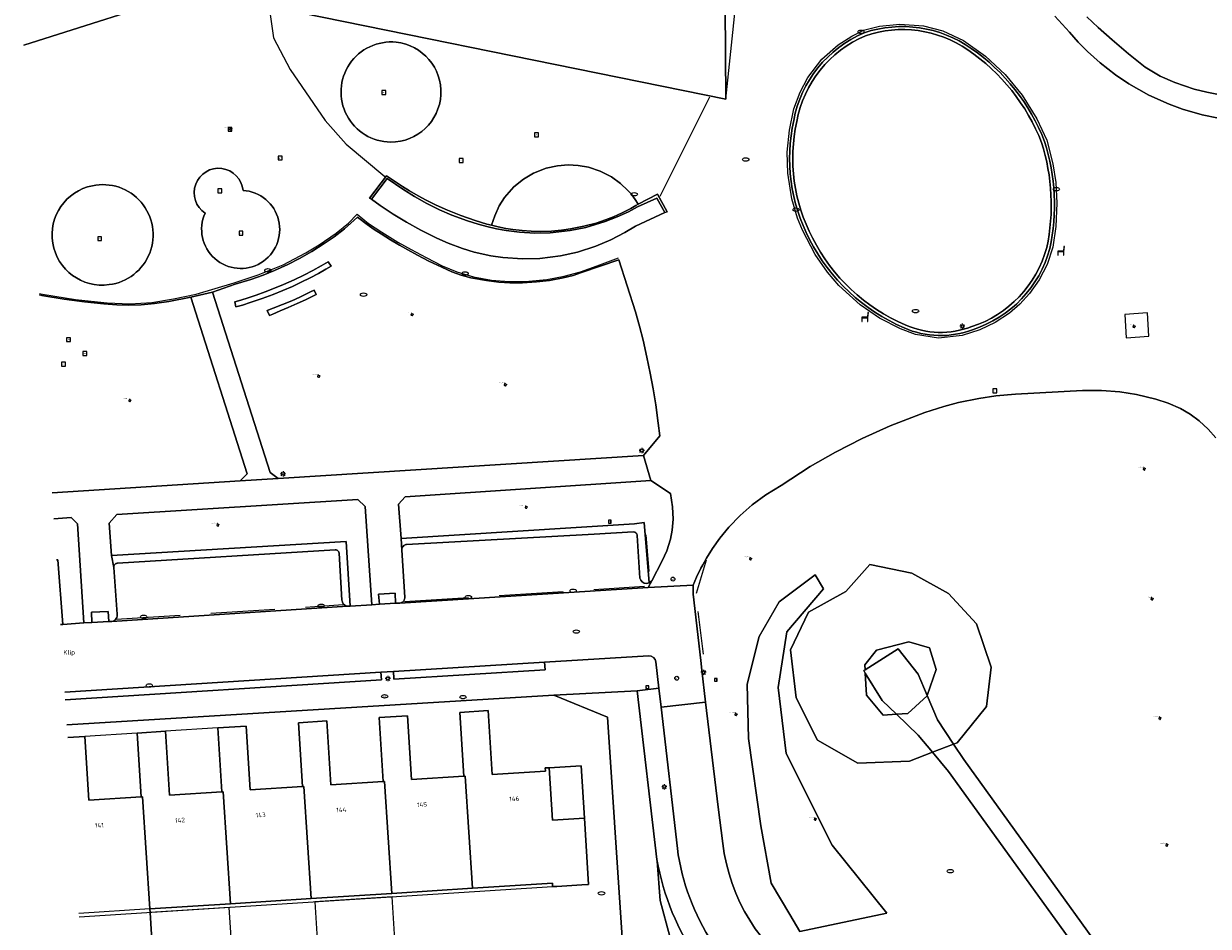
# Model space of a CAD drawing. Header units: metres. Extents: x 162098 to 162858, y 502351 to 503184.
# Tile 17 of 94: x 162117 to 162210, y 502755 to 502826. Entities that reach past the tile are written whole.
import ezdxf
from ezdxf.enums import TextEntityAlignment as Align

# ---------------------------------------------------------------- set-up
doc = ezdxf.new("R2010")
doc.units = ezdxf.units.M
doc.linetypes.add('IE-TERREINAFSCHEIDING-SO', pattern=[10, 8, -2])
doc.linetypes.add('RI-HWA-SO', pattern=[7.4, 5, -2.4])
for name, color, linetype, lineweight, true_color in [('B-PV-GR-BEPLANTING_CULTUUR_HEESTERS-GV', 7, 'Continuous', 13, 0x99cc00), ('B-PV-GR-BEPLANTING_CULTUUR_ROOS-GV', 7, 'Continuous', 18, 0x99cc00), ('B-PV-GR-BOOM-S', 7, 'Continuous', 13, 0x4c9900), ('B-PV-GR-STRUIK-GV', 7, 'Continuous', 13, 0x99cc00), ('B-PV-IE-TERREINAFSCHEIDING-G', 6, 'IE-TERREINAFSCHEIDING-SO', 18, 0xff00ff), ('B-PV-RI-HWA_GOOT_MOLGOOT-G', 150, 'RI-HWA-SO', 18, 0x007fff)]:
    doc.layers.add(name, color=color, linetype=linetype, lineweight=lineweight, true_color=true_color)
for name, color, linetype, lineweight in [('B-PV-IE-MEUBILAIR-S', 252, 'Continuous', 13), ('B-PV-IE-MEUBILAIR_WEGMEUBILAIR-GV', 252, 'Continuous', 13), ('B-PV-IE-MEUBILAIR_WEGMEUBILAIR-S', 252, 'Continuous', 13), ('B-PV-IE-TERREINAFSCHEIDING_KUNSTMATIG_HEKWERK-G', 252, 'IE-TERREINAFSCHEIDING-KUNSTMATIG-OPEN', 13), ('B-PV-IE-TERREINAFSCHEIDING_KUNSTMATIG_MUUR-GV', 252, 'Continuous', 13), ('B-PV-OG-BEBOUWING-GV', 7, 'Continuous', 18), ('B-PV-OG-BEBOUWING-T18', 7, 'Continuous', 18), ('B-PV-OG-BEBOUWING_LUIFEL-GV', 7, 'Continuous', 18), ('B-PV-OG-TERREIN_BEGROEID-GV', 7, 'Continuous', 13), ('B-PV-OG-TERREIN_ERF-GV', 252, 'Continuous', 13), ('B-PV-OG-TOPOGRAFIE-T18', 7, 'Continuous', 18), ('B-PV-VH-GESLOTENVERHARDING_ASFALT-GV', 252, 'Continuous', 13), ('B-PV-VH-GESLOTENVERHARDING_KUNSTSTOF-GV', 252, 'Continuous', 13), ('B-PV-VH-OPENVERHARDING_BETONELEMENT-GV', 252, 'Continuous', 13), ('B-PV-VH-OPENVERHARDING_BETONSTRAATSTEEN-GV', 252, 'Continuous', 13), ('B-PV-VH-OPENVERHARDING_TEGEL-GV', 252, 'Continuous', 13)]:
    doc.layers.add(name, color=color, linetype=linetype, lineweight=lineweight)
doc.styles.add('NLCS-ISO', font='NLCS-ISO.ttf')
doc.styles.add('NLCS-ISO-M200-T18', font='NLCS-ISO.ttf', dxfattribs={"height": 1.8})
doc.linetypes.add('IE-TERREINAFSCHEIDING-KUNSTMATIG-OPEN', pattern='A,7,-1.5,[67,NLCS.SHX,S=0.75,R=0,X=0,Y=0],-1.5', length=10)

# ---------------------------------------------------------------- blocks, each defined once
blk = doc.blocks.new('SIE-MEUBILAIR_BORD_VERKEER-SO')
blk.add_lwpolyline([(-0.5625, -0.5625), (0.5625, -0.5625), (0.5625, 0.5625), (-0.5625, 0.5625)], close=True)
at = {"style": 'NLCS-ISO'}
blk.add_text('vb', height=0.75, dxfattribs=at).set_placement((0, 0), align=Align.MIDDLE_CENTER)
blk = doc.blocks.new('SIE-MEUBILAIR_PAAL_LICHTMAST-SO')
for points in [[(-0.62, 0), (-1, 0)], [(-0.71, 0.71), (-0.44, 0.44)], [(0, 1), (0, 0.62)], [(0.44, 0.44), (0.71, 0.71)], [(1, 0), (0.62, 0)], [(-0.71, -0.71), (-0.44, -0.44)], [(0, -0.62), (0, -1)], [(0.44, -0.44), (0.71, -0.71)]]:
    blk.add_lwpolyline(points)
blk.add_circle((0, 0), 0.5)
blk = doc.blocks.new('SIE-MEUBILAIR_PAAL_AFSLUITPAAL-SO')
blk.add_circle((0, 0), 0.75)
at = {"style": 'NLCS-ISO'}
blk.add_text('af', height=0.75, dxfattribs=at).set_placement((0, 0.05), align=Align.MIDDLE_CENTER)
blk = doc.blocks.new('SIE-MEUBILAIR_PUT_KOLK-SO')
blk.add_ellipse((0, 0), major_axis=(1.25, 0), ratio=0.54)
blk = doc.blocks.new('SIE-MEUBILAIR_PUT_RIOOLPUT-SO')
blk.add_ellipse((0, 0), major_axis=(1.25, 0), ratio=0.54)
blk = doc.blocks.new('SIE-MEUBILAIR_PUT_BRANDKRAAN-SO')
blk.add_ellipse((0, 0), major_axis=(1.25, 0), ratio=0.54)
blk = doc.blocks.new('SIE-MEUBILAIR_PUT_WATERLEIDINGPUT-SO')
blk.add_ellipse((0, 0), major_axis=(1.25, 0), ratio=0.54)
at = {"style": 'NLCS-ISO'}
blk.add_text('wl', height=0.75, dxfattribs=at).set_placement((-0.14, 0), align=Align.MIDDLE_CENTER)
blk = doc.blocks.new('SIE-WEG_SPEELTOESTEL-SO')
at = {"flags": 128}
blk.add_lwpolyline([(-0.75, -0.75), (0.75, -0.75), (0.75, 0.75), (-0.75, 0.75)], close=True, dxfattribs=at)
at = {"style": 'NLCS-ISO'}
blk.add_text('SPT', height=0.45, dxfattribs=at).set_placement((0, 0), align=Align.MIDDLE_CENTER)
blk = doc.blocks.new('SIE-WEG_ZITBANK-SO')
at = {"color": 0, "linetype": 'ByBlock', "lineweight": 18}
blk.add_lwpolyline([(-0.91, -1.63), (-0.91, -0.2), (1.09, -0.2), (1.09, -1.63), (1.29, -1.63), (1.29, -0.21), (1.54, 1.78), (1.33, 1.78), (1.11, 0), (-1.11, 0), (-1.11, -1.63)], close=True, dxfattribs=at)
blk = doc.blocks.new('SGR-BOOM_GBKN-SO')
for centre, start, end in [((-0.25, -0.1), 67.1244, 157.1244), ((-0.1, 0.25), 157.1244, 247.1244), ((-0.1, 0.25), 337.1244, 157.1244), ((0.25, 0.1), 247.1244, 337.1244), ((-0.25, -0.1), 157.1244, 337.1244), ((0.1, -0.25), 157.1244, 337.1244), ((0.1, -0.25), 337.1244, 67.1244)]:
    blk.add_arc(centre, 0.188, start, end)
at = {"extrusion": (0, 0, -1)}
blk.add_arc((-0.25, 0.1), 0.188, 22.8756, 202.8756, dxfattribs=at)
at = {"style": 'NLCS-ISO'}
blk.add_attdef('SOORT', text='', height=0.35, dxfattribs=at).set_placement((0, 0.75), align=Align.MIDDLE_RIGHT)

msp = doc.modelspace()

# ---------------------------------------------------------------- linework, layer by layer
at = {"layer": 'B-PV-GR-BEPLANTING_CULTUUR_HEESTERS-GV'}
for points in [[(162166.316, 502782.336), (162167.118, 502783.882), (162167.488, 502784.672), (162167.781, 502785.59), (162167.918, 502786.296), (162167.986, 502787.141), (162167.942, 502788.1), (162167.782, 502789.133), (162166.237, 502790.145), (162147.101, 502788.891), (162146.577, 502788.316), (162146.78, 502785.642), (162164.961, 502786.791), (162165.737, 502786.881), (162166.125, 502782.191)], [(162142.814, 502780.352), (162144.498, 502780.463), (162143.974, 502788.119), (162143.418, 502788.677), (162124.632, 502787.518), (162124.03, 502786.82), (162124.216, 502784.3), (162142.513, 502785.394)], [(162184.649, 502756.436), (162180.388, 502761.72), (162176.794, 502768.874), (162176.167, 502774.023), (162176.847, 502778.349), (162179.701, 502781.704), (162179.063, 502782.793), (162176.259, 502780.7), (162174.684, 502777.984), (162173.761, 502774.286), (162173.853, 502770.048), (162174.81, 502763.238), (162175.619, 502758.755), (162177.074, 502756.333), (162177.847, 502754.991)]]:
    msp.add_lwpolyline(points, close=True, dxfattribs=at)
for points in [[(162119.922, 502783.964), (162120.037, 502783.972), (162120.427, 502778.929), (162122.069, 502779.068), (162121.554, 502786.77), (162121.072, 502787.268), (162119.718, 502787.178)], [(162158.046, 502735.12), (162164.47, 502735.44), (162177.344, 502736.31), (162179.594, 502736.714), (162180.592, 502737.741), (162181.13, 502739.101), (162180.439, 502741.296), (162173.726, 502747.006), (162171.157, 502749.624), (162169.041, 502751.814), (162167.731, 502754.605), (162166.972, 502757.403), (162166.731, 502760.468), (162166.719, 502760.617), (162165.189, 502773.771), (162158.693, 502773.425), (162162.864, 502771.712), (162165.076, 502738.511), (162134.624, 502736.329), (162122.994, 502735.634)]]:
    msp.add_lwpolyline(points, dxfattribs=at)
at = {"layer": 'B-PV-GR-BEPLANTING_CULTUUR_ROOS-GV'}
for points in [[(162197.727, 502826.368), (162198.868, 502825.106), (162199.557, 502824.332), (162200.277, 502823.603), (162201.257, 502822.722), (162202.468, 502821.783), (162203.512, 502821.084), (162205.064, 502820.211), (162206.636, 502819.501), (162207.683, 502819.116), (162209.213, 502818.67), (162210.481, 502818.398)], [(162211.748, 502819.996), (162209.589, 502820.432), (162208.585, 502820.673), (162207.088, 502821.18), (162205.954, 502821.692), (162204.764, 502822.38), (162203.468, 502823.417), (162202.191, 502824.505), (162201.121, 502825.469), (162200.222, 502826.319)]]:
    msp.add_lwpolyline(points, dxfattribs=at)
at = {"layer": 'B-PV-GR-STRUIK-GV'}
for points in [[(162190.944, 502823.731, 0.237097), (162182.964, 502824.835)], [(162182.964, 502824.835, 0.251804), (162177.619, 502818.135)], [(162196.699, 502816.503, 0.151504), (162190.944, 502823.731)], [(162177.619, 502818.135, 0.177561), (162178.846, 502809.074)], [(162197.101, 502808.311, 0.130125), (162196.699, 502816.503)], [(162178.846, 502809.074, 0.177455), (162186.079, 502802.292)], [(162191.253, 502802.155, 0.254747), (162197.101, 502808.311)], [(162186.079, 502802.292, 0.200042), (162191.253, 502802.155)]]:
    msp.add_lwpolyline(points, format="xyb", dxfattribs=at)
msp.add_lwpolyline([(162166.704, 502812.175), (162165.217, 502811.5), (162164.502, 502811.116), (162163.62, 502810.706), (162162.675, 502810.337), (162161.193, 502809.894), (162159.967, 502809.644), (162158.405, 502809.469), (162157.199, 502809.442), (162156.003, 502809.508), (162154.961, 502809.64), (162154.222, 502809.777), (162153.477, 502809.952), (162152.799, 502810.137), (162151.95, 502810.402), (162150.744, 502810.847), (162149.769, 502811.269), (162148.782, 502811.758), (162147.83, 502812.291), (162146.924, 502812.861), (162145.702, 502813.702), (162144.471, 502812.083), (162145.156, 502811.588), (162146.168, 502810.913), (162147.192, 502810.291), (162148.315, 502809.675), (162149.567, 502809.063), (162150.462, 502808.665), (162151.566, 502808.246), (162152.491, 502807.966), (162153.769, 502807.679), (162154.723, 502807.538), (162156.258, 502807.435), (162157.583, 502807.469), (162159.215, 502807.668), (162160.538, 502807.961), (162161.969, 502808.419), (162163.139, 502808.913), (162164.233, 502809.482), (162165.042, 502809.977), (162167.335, 502811.052)], close=True, dxfattribs=at)
at = {"layer": 'B-PV-IE-MEUBILAIR_WEGMEUBILAIR-GV'}
msp.add_lwpolyline([(162203.191, 502803.094), (162203.288, 502801.275), (162205.07, 502801.399), (162204.967, 502803.225)], close=True, dxfattribs=at)
at = {"layer": 'B-PV-IE-TERREINAFSCHEIDING-G'}
for points in [[(162166.108, 502783.054), (162165.881, 502785.929)], [(162169.809, 502781.374), (162170.59, 502783.979)], [(162170.341, 502776.627), (162169.942, 502779.932)]]:
    msp.add_lwpolyline(points, dxfattribs=at)
at = {"layer": 'B-PV-IE-TERREINAFSCHEIDING_KUNSTMATIG_HEKWERK-G'}
for points in [[(162136.505, 502827.038), (162136.828, 502824.673), (162138.126, 502822.197), (162140.874, 502818.224), (162142.499, 502816.371), (162145.526, 502813.853)], [(162166.973, 502812.321), (162170.838, 502820.071)]]:
    msp.add_lwpolyline(points, dxfattribs=at)
at = {"layer": 'B-PV-IE-TERREINAFSCHEIDING_KUNSTMATIG_MUUR-GV'}
for points in [[(162182.879, 502825.071, 0.250782), (162177.381, 502818.215)], [(162191.22, 502823.844, 0.23726), (162182.879, 502825.071)], [(162182.964, 502824.835, -0.237097), (162190.944, 502823.731)], [(162177.619, 502818.135, -0.251804), (162182.964, 502824.835)], [(162190.944, 502823.731, -0.151504), (162196.699, 502816.503)], [(162196.933, 502816.591, 0.14901), (162191.22, 502823.844)], [(162177.381, 502818.215, 0.177563), (162178.625, 502808.957)], [(162178.846, 502809.074, -0.177561), (162177.619, 502818.135)], [(162196.699, 502816.503, -0.130125), (162197.101, 502808.311)], [(162197.34, 502808.238, 0.130611), (162196.933, 502816.591)], [(162178.625, 502808.957, 0.177459), (162185.981, 502802.062)], [(162186.079, 502802.292, -0.177455), (162178.846, 502809.074)], [(162197.101, 502808.311, -0.254747), (162191.253, 502802.155)], [(162191.32, 502801.914, 0.254538), (162197.34, 502808.238)], [(162185.981, 502802.062, 0.198537), (162191.32, 502801.914)], [(162191.253, 502802.155, -0.200042), (162186.079, 502802.292)]]:
    msp.add_lwpolyline(points, format="xyb", dxfattribs=at)
for points in [[(162153.837, 502810.053), (162153.475, 502810.149), (162152.549, 502810.424), (162151.427, 502810.812), (162150.387, 502811.229), (162149.517, 502811.62), (162148.726, 502812.014), (162148.124, 502812.338), (162147.447, 502812.73), (162146.895, 502813.071), (162145.638, 502813.92), (162144.311, 502812.174), (162144.471, 502812.083)], [(162144.471, 502812.083), (162145.702, 502813.702)], [(162145.702, 502813.702), (162146.924, 502812.861), (162147.83, 502812.291), (162148.782, 502811.758), (162149.769, 502811.269), (162150.744, 502810.847), (162151.95, 502810.402), (162152.799, 502810.137), (162153.477, 502809.952), (162154.222, 502809.777), (162154.961, 502809.64), (162156.003, 502809.508), (162157.199, 502809.442), (162158.405, 502809.469), (162159.967, 502809.644), (162161.193, 502809.894), (162162.675, 502810.337), (162163.62, 502810.706), (162164.502, 502811.116), (162165.217, 502811.5), (162166.704, 502812.175), (162167.335, 502811.052)], [(162167.335, 502811.052), (162167.509, 502811.108), (162166.77, 502812.476), (162165.25, 502811.69)], [(162165.25, 502811.69), (162165.074, 502811.586), (162164.694, 502811.372), (162164.016, 502811.027), (162163.333, 502810.721), (162162.702, 502810.475), (162161.978, 502810.231), (162161.037, 502809.975), (162159.991, 502809.766), (162159.28, 502809.667), (162158.51, 502809.6), (162157.65, 502809.571), (162156.923, 502809.586), (162156.213, 502809.636), (162155.489, 502809.721), (162154.937, 502809.81), (162154.354, 502809.928), (162153.837, 502810.053)], [(162139.722, 502804.858), (162138.895, 502804.462), (162138.263, 502804.177)], [(162139.998, 502804.996), (162139.722, 502804.858)], [(162140.168, 502804.654), (162139.998, 502804.996)], [(162138.263, 502804.177), (162137.537, 502803.868), (162136.817, 502803.581), (162136.347, 502803.403), (162136.524, 502803.022), (162136.786, 502803.13), (162137.363, 502803.374), (162137.991, 502803.647), (162138.68, 502803.955)], [(162138.68, 502803.955), (162139.326, 502804.254)], [(162139.326, 502804.254), (162139.809, 502804.482)], [(162139.809, 502804.482), (162140.168, 502804.654)]]:
    msp.add_lwpolyline(points, dxfattribs=at)
msp.add_lwpolyline([(162140.564, 502806.889), (162139.894, 502806.524), (162139.214, 502806.174), (162138.458, 502805.81), (162137.614, 502805.433), (162136.915, 502805.143), (162136.188, 502804.862), (162135.481, 502804.609), (162134.852, 502804.4), (162134.291, 502804.226), (162133.827, 502804.091), (162133.916, 502803.696), (162134.416, 502803.838), (162135.024, 502804.024), (162135.955, 502804.336), (162136.822, 502804.658), (162137.57, 502804.96), (162138.313, 502805.285), (162139.007, 502805.61), (162139.699, 502805.956), (162140.358, 502806.307), (162140.917, 502806.621), (162141.346, 502806.874), (162141.111, 502807.204)], close=True, dxfattribs=at)
at = {"layer": 'B-PV-OG-BEBOUWING-GV'}
for points in [[(162117.371, 502824.108), (162130.644, 502828.337), (162172.08, 502819.877), (162171.871, 502852.104), (162171.354, 502852.155), (162171.018, 502857.129), (162173.454, 502857.297), (162177.737, 502873.681), (162166.225, 502871.557), (162166.576, 502874.836), (162158.946, 502875.609), (162159.304, 502870.245), (162152.112, 502868.909), (162148.357, 502868.211), (162138.225, 502866.328)], [(162126.638, 502765.494), (162126.528, 502765.487), (162122.456, 502765.225), (162122.137, 502770.206), (162120.802, 502770.12)], [(162121.937, 502752.267), (162127.465, 502752.622), (162127.217, 502756.481), (162127.2, 502756.751), (162126.638, 502765.494)]]:
    msp.add_lwpolyline(points, dxfattribs=at)
for points in [[(162147.286, 502771.816), (162145.071, 502771.674), (162145.39, 502766.695), (162145.499, 502766.701), (162146.061, 502757.962), (162152.348, 502758.366), (162151.786, 502767.104), (162151.677, 502767.098), (162147.605, 502766.837)], [(162158.575, 502758.765), (162158.592, 502758.496), (162158.911, 502758.516), (162160.866, 502758.639), (162161.396, 502758.672), (162161.343, 502759.526), (162161.073, 502763.822), (162158.59, 502763.666), (162158.334, 502767.768), (162158.015, 502767.748), (162158.03, 502767.504), (162153.892, 502767.239), (162153.573, 502772.219), (162151.358, 502772.077), (162151.677, 502767.098), (162151.786, 502767.104), (162152.348, 502758.366)], [(162128.424, 502770.608), (162126.209, 502770.466), (162126.528, 502765.487), (162126.638, 502765.494), (162127.2, 502756.751), (162133.487, 502757.155), (162132.925, 502765.896), (162132.815, 502765.89), (162128.743, 502765.628)], [(162139.212, 502766.299), (162139.102, 502766.293), (162135.03, 502766.031), (162134.711, 502771.01), (162132.496, 502770.868), (162132.815, 502765.89), (162132.925, 502765.896), (162133.487, 502757.155), (162139.774, 502757.558)], [(162145.499, 502766.701), (162145.39, 502766.695), (162141.317, 502766.434), (162140.998, 502771.413), (162138.783, 502771.271), (162139.102, 502766.293), (162139.212, 502766.299), (162139.774, 502757.558), (162146.061, 502757.962)], [(162161.073, 502763.822), (162160.815, 502767.924), (162158.334, 502767.768), (162158.59, 502763.666)]]:
    msp.add_lwpolyline(points, close=True, dxfattribs=at)
at = {"layer": 'B-PV-OG-BEBOUWING_LUIFEL-GV'}
for points in [[(162173.454, 502857.297), (162171.018, 502857.129), (162171.354, 502852.155), (162171.871, 502852.104), (162172.08, 502819.877), (162177.737, 502873.681)], [(162128.424, 502770.608), (162128.743, 502765.628), (162132.815, 502765.89), (162132.496, 502770.868)], [(162122.137, 502770.206), (162122.456, 502765.225), (162126.528, 502765.487), (162126.209, 502770.466)], [(162140.057, 502757.305), (162140.271, 502753.974), (162146.292, 502754.36), (162146.078, 502757.692)], [(162127.418, 502753.359), (162133.58, 502753.755), (162133.379, 502756.877), (162127.217, 502756.481)]]:
    msp.add_lwpolyline(points, close=True, dxfattribs=at)
for points in [[(162121.691, 502756.126), (162158.592, 502758.496), (162158.575, 502758.765), (162152.348, 502758.366)], [(162152.348, 502758.366), (162146.061, 502757.962), (162139.774, 502757.558), (162133.487, 502757.155), (162127.2, 502756.751), (162121.674, 502756.396)]]:
    msp.add_lwpolyline(points, dxfattribs=at)
at = {"layer": 'B-PV-OG-TERREIN_BEGROEID-GV'}
for points in [[(162160.847, 502806.362), (162160.192, 502806.151), (162159.419, 502805.96), (162158.359, 502805.76), (162157.326, 502805.634), (162156.239, 502805.571), (162155.257, 502805.576), (162154.398, 502805.628), (162153.436, 502805.74), (162152.211, 502805.966), (162151.459, 502806.153), (162150.741, 502806.435), (162149.961, 502806.785), (162148.957, 502807.267), (162148.066, 502807.724), (162147.309, 502808.137), (162146.65, 502808.514), (162145.968, 502808.923), (162145.236, 502809.384), (162144.696, 502809.738), (162144.136, 502810.125), (162143.382, 502810.687), (162142.87, 502810.208), (162142.373, 502809.782), (162141.565, 502809.166), (162140.788, 502808.623), (162139.817, 502808.007), (162138.875, 502807.47), (162137.95, 502806.997), (162136.926, 502806.532), (162136.041, 502806.175), (162135.078, 502805.834), (162133.861, 502805.469), (162132.079, 502804.848), (162136.568, 502790.779), (162137.198, 502790.31), (162165.681, 502792.098), (162166.945, 502793.636), (162166.83, 502794.614), (162166.629, 502796.057), (162166.425, 502797.31), (162166.201, 502798.519), (162165.941, 502799.772), (162165.637, 502801.086), (162165.359, 502802.182), (162165.049, 502803.306), (162163.74, 502807.35)], [(162188.586, 502771.496), (162189.844, 502769.607), (162190.11, 502769.709), (162192.401, 502772.538), (162192.78, 502775.612), (162191.627, 502778.988), (162189.456, 502781.345), (162186.593, 502782.935), (162183.313, 502783.616), (162181.45, 502781.511), (162178.546, 502779.88), (162177.129, 502776.954), (162177.581, 502773.215), (162179.223, 502769.92), (162182.39, 502768.128), (162186.403, 502768.287), (162188.189, 502768.972), (162187.076, 502770.312), (162185.393, 502771.93), (162184.364, 502771.866), (162183.054, 502773.425), (162182.959, 502775.138), (162182.837, 502775.336), (162182.944, 502775.404), (162182.922, 502775.795), (162183.839, 502776.92), (162186.36, 502777.578), (162187.956, 502777.112), (162188.49, 502775.421), (162187.791, 502773.387)], [(162177.074, 502756.333), (162175.619, 502758.755), (162174.81, 502763.238), (162173.853, 502770.048), (162173.761, 502774.286), (162174.684, 502777.984), (162176.259, 502780.7), (162179.063, 502782.793), (162179.701, 502781.704), (162176.847, 502778.349), (162176.167, 502774.023), (162176.794, 502768.874), (162180.388, 502761.72), (162184.649, 502756.436), (162177.847, 502754.991)], [(162188.49, 502775.421), (162187.956, 502777.112), (162186.36, 502777.578), (162183.839, 502776.92), (162182.922, 502775.795), (162182.944, 502775.404), (162185.53, 502777.043), (162187.089, 502775.058), (162187.791, 502773.387)], [(162183.054, 502773.425), (162184.364, 502771.866), (162185.393, 502771.93), (162184.263, 502773.016), (162182.959, 502775.138)]]:
    msp.add_lwpolyline(points, close=True, dxfattribs=at)
for points in [[(162137.614, 502805.433), (162138.458, 502805.81), (162139.214, 502806.174), (162139.894, 502806.524), (162140.564, 502806.889)], [(162141.346, 502806.874), (162140.917, 502806.621), (162140.358, 502806.307), (162139.699, 502805.956), (162139.007, 502805.61)], [(162140.564, 502806.889), (162141.111, 502807.204)], [(162141.111, 502807.204), (162141.346, 502806.874)], [(162137.57, 502804.96), (162136.822, 502804.658), (162135.955, 502804.336), (162135.024, 502804.024), (162134.416, 502803.838), (162133.916, 502803.696), (162133.827, 502804.091)], [(162134.291, 502804.226), (162134.852, 502804.4), (162135.481, 502804.609), (162136.188, 502804.862), (162136.915, 502805.143)], [(162136.915, 502805.143), (162137.614, 502805.433)], [(162139.007, 502805.61), (162138.313, 502805.285), (162137.57, 502804.96)], [(162138.895, 502804.462), (162139.722, 502804.858), (162139.998, 502804.996)], [(162139.998, 502804.996), (162140.168, 502804.654)], [(162119.59, 502789.189), (162134.247, 502790.122), (162134.797, 502790.667), (162130.402, 502804.441), (162128.677, 502804.122), (162127.562, 502803.951), (162126.533, 502803.858), (162125.506, 502803.827), (162124.635, 502803.849), (162123.629, 502803.93), (162122.113, 502804.08), (162120.522, 502804.291), (162118.791, 502804.585), (162118.609, 502804.622)], [(162133.827, 502804.091), (162134.291, 502804.226)], [(162136.524, 502803.022), (162136.347, 502803.403), (162136.817, 502803.581), (162137.537, 502803.868)], [(162138.68, 502803.955), (162137.991, 502803.647), (162137.363, 502803.374)], [(162137.537, 502803.868), (162138.263, 502804.177), (162138.895, 502804.462)], [(162139.326, 502804.254), (162138.68, 502803.955)], [(162139.809, 502804.482), (162139.326, 502804.254)], [(162140.168, 502804.654), (162139.809, 502804.482)], [(162136.786, 502803.13), (162136.524, 502803.022)], [(162137.363, 502803.374), (162136.786, 502803.13)], [(162210.272, 502793.493), (162209.679, 502794.171), (162208.983, 502794.809), (162208.267, 502795.335), (162207.53, 502795.767), (162206.558, 502796.197), (162205.6, 502796.487), (162204.101, 502796.853), (162202.802, 502797.061), (162201.365, 502797.175), (162199.88, 502797.169), (162194.663, 502796.884), (162193.134, 502796.75), (162191.804, 502796.558), (162190.226, 502796.235), (162189.071, 502795.931), (162187.604, 502795.46), (162184.903, 502794.419), (162182.724, 502793.437), (162180.631, 502792.366), (162178.666, 502791.238), (162176.394, 502789.77), (162175.213, 502789.046), (162174.143, 502788.253), (162173.211, 502787.431), (162172.321, 502786.506), (162171.616, 502785.649), (162171.046, 502784.849), (162170.585, 502784.112), (162170.298, 502783.588), (162170.151, 502783.319), (162169.813, 502782.612), (162169.553, 502781.996), (162169.534, 502781.301), (162170.137, 502776.113), (162170.224, 502775.365), (162170.508, 502772.87), (162171.506, 502764.693), (162171.851, 502761.865)], [(162200.795, 502751.737), (162189.443, 502767.462), (162188.189, 502768.972), (162186.403, 502768.287), (162182.39, 502768.128), (162179.223, 502769.92), (162177.581, 502773.215), (162177.129, 502776.954), (162178.546, 502779.88), (162181.45, 502781.511), (162183.313, 502783.616), (162186.593, 502782.935), (162189.456, 502781.345), (162191.627, 502778.988), (162192.78, 502775.612), (162192.401, 502772.538), (162190.11, 502769.709), (162189.844, 502769.607), (162190.644, 502768.408), (162202.007, 502752.593)], [(162166.719, 502760.617), (162166.731, 502760.468), (162166.972, 502757.403), (162167.731, 502754.605), (162169.041, 502751.814), (162171.157, 502749.624), (162173.726, 502747.006), (162180.439, 502741.296), (162181.13, 502739.101), (162180.592, 502737.741), (162179.594, 502736.714), (162177.344, 502736.31), (162164.47, 502735.44), (162158.046, 502735.12), (162155.123, 502729.586), (162153.781, 502728.956), (162146.625, 502729.463), (162144.664, 502729.582), (162140.656, 502728.701), (162137.107, 502729.09), (162132.982, 502730.737), (162127.69, 502732.317), (162124.219, 502732.429), (162123.176, 502732.765)]]:
    msp.add_lwpolyline(points, dxfattribs=at)
for points in [[(162171.851, 502761.865, 0.218952), (162178.369, 502751.306)], [(162176.204, 502746.951, -0.219901), (162166.719, 502760.617)]]:
    msp.add_lwpolyline(points, format="xyb", dxfattribs=at)
at = {"layer": 'B-PV-OG-TERREIN_ERF-GV'}
for points in [[(162158.693, 502773.425), (162120.739, 502771.106)], [(162122.994, 502735.634), (162134.624, 502736.329), (162165.076, 502738.511), (162162.864, 502771.712), (162158.693, 502773.425)], [(162120.802, 502770.12), (162122.137, 502770.206), (162122.456, 502765.225), (162126.528, 502765.487), (162126.209, 502770.466), (162128.424, 502770.608), (162128.743, 502765.628), (162132.815, 502765.89), (162132.496, 502770.868), (162134.711, 502771.01), (162135.03, 502766.031), (162139.102, 502766.293), (162138.783, 502771.271), (162140.998, 502771.413), (162141.317, 502766.434), (162145.39, 502766.695), (162145.071, 502771.674), (162147.286, 502771.816), (162147.605, 502766.837), (162151.677, 502767.098), (162151.358, 502772.077), (162153.573, 502772.219), (162153.892, 502767.239), (162158.03, 502767.504), (162158.015, 502767.748), (162158.334, 502767.768), (162160.815, 502767.924), (162161.073, 502763.822), (162161.343, 502759.526), (162161.396, 502758.672), (162160.866, 502758.639), (162158.911, 502758.516), (162158.592, 502758.496), (162158.575, 502758.765), (162152.348, 502758.366), (162146.061, 502757.962)], [(162146.061, 502757.962), (162139.774, 502757.558), (162133.487, 502757.155), (162127.2, 502756.751), (162127.217, 502756.481), (162127.465, 502752.622), (162121.937, 502752.267)]]:
    msp.add_lwpolyline(points, dxfattribs=at)
at = {"layer": 'B-PV-RI-HWA_GOOT_MOLGOOT-G'}
msp.add_lwpolyline([(162182.818, 502825.256), (162184.059, 502825.577), (162185.661, 502825.74), (162187.491, 502825.597), (162188.999, 502825.202), (162190.625, 502824.455), (162192.336, 502823.245), (162193.86, 502821.821), (162195.189, 502820.207), (162196.342, 502818.349), (162197.099, 502816.703), (162197.586, 502814.837), (162197.805, 502813.393), (162197.897, 502811.77), (162197.811, 502809.958), (162197.565, 502808.349), (162197.123, 502806.997), (162196.514, 502805.797), (162195.771, 502804.736), (162195.005, 502803.899), (162194.197, 502803.203), (162193.078, 502802.466), (162191.879, 502801.903), (162190.507, 502801.457), (162188.668, 502801.261), (162186.881, 502801.529), (162185.692, 502801.974), (162184.072, 502802.815), (162182.555, 502803.858), (162180.91, 502805.359), (162180.008, 502806.409), (162179.062, 502807.77), (162178.058, 502809.673), (162177.682, 502810.608), (162177.231, 502812.122), (162176.914, 502814.109), (162176.871, 502815.75), (162177.041, 502817.482), (162177.397, 502819.134), (162177.88, 502820.443), (162178.483, 502821.564), (162179.583, 502822.993), (162180.835, 502824.116), (162181.899, 502824.807)], close=True, dxfattribs=at)
for points in [[(162118.602, 502804.726), (162118.829, 502804.678), (162121.416, 502804.264), (162123.865, 502804.003), (162125.649, 502803.931), (162127.369, 502804.041), (162129.058, 502804.309), (162130.803, 502804.683), (162133.777, 502805.579), (162135.643, 502806.179), (162137.589, 502806.983), (162139.356, 502807.897), (162140.395, 502808.525), (162141.724, 502809.438), (162142.688, 502810.209), (162143.365, 502810.923), (162144.253, 502810.197), (162145.284, 502809.509), (162146.541, 502808.736), (162147.564, 502808.157), (162148.748, 502807.541), (162149.986, 502806.89), (162151.121, 502806.428), (162152.428, 502806.037), (162153.841, 502805.771), (162155.205, 502805.66), (162156.446, 502805.672), (162158.153, 502805.828), (162159.503, 502806.077), (162160.763, 502806.415), (162162.077, 502806.884), (162162.901, 502807.211), (162163.717, 502807.511)], [(162147.036, 502780.732), (162165.747, 502781.907)], [(162124.571, 502779.342), (162142.277, 502780.477)]]:
    msp.add_lwpolyline(points, dxfattribs=at)
at = {"layer": 'B-PV-VH-GESLOTENVERHARDING_ASFALT-GV'}
msp.add_lwpolyline([(162171.851, 502761.865), (162171.506, 502764.693), (162170.508, 502772.87), (162167.055, 502772.477), (162168.313, 502761.455)], dxfattribs=at)
for points in [[(162168.313, 502761.455, 0.225908), (162176.675, 502748.68)], [(162178.369, 502751.306, -0.218952), (162171.851, 502761.865)]]:
    msp.add_lwpolyline(points, format="xyb", dxfattribs=at)
at = {"layer": 'B-PV-VH-GESLOTENVERHARDING_KUNSTSTOF-GV'}
for points in [[(162146.394, 502824.327, 1.047031), (162145.968, 502816.545)], [(162145.968, 502816.545, 0.951944), (162146.394, 502824.327)], [(162134.465, 502812.771, 1.586672), (162131.512, 502810.995)], [(162122.724, 502813.137, 0.969637), (162124.022, 502805.427)], [(162124.022, 502805.427, 1.045376), (162122.724, 502813.137)], [(162131.512, 502810.995, 3.223759), (162134.465, 502812.771)]]:
    msp.add_lwpolyline(points, format="xyb", dxfattribs=at)
msp.add_lwpolyline([(162182.959, 502775.138), (162184.263, 502773.016), (162185.393, 502771.93), (162186.268, 502771.985), (162187.781, 502773.358), (162187.791, 502773.387), (162187.089, 502775.058), (162185.53, 502777.043), (162182.944, 502775.404), (162182.837, 502775.336)], close=True, dxfattribs=at)
for points in [[(162187.791, 502773.387), (162187.781, 502773.358), (162186.268, 502771.985), (162185.393, 502771.93)], [(162189.844, 502769.607), (162188.586, 502771.496), (162187.791, 502773.387)], [(162185.393, 502771.93), (162187.076, 502770.312), (162188.189, 502768.972)], [(162189.844, 502769.607), (162188.189, 502768.972)], [(162188.189, 502768.972), (162189.844, 502769.607)], [(162188.189, 502768.972), (162189.443, 502767.462), (162200.795, 502751.737)], [(162202.007, 502752.593), (162190.644, 502768.408), (162189.844, 502769.607)]]:
    msp.add_lwpolyline(points, dxfattribs=at)
at = {"layer": 'B-PV-VH-OPENVERHARDING_BETONELEMENT-GV'}
msp.add_lwpolyline([(162120.615, 502773.066), (162145.247, 502774.624), (162145.205, 502775.204), (162120.578, 502773.648)], dxfattribs=at)
msp.add_lwpolyline([(162146.224, 502774.673), (162158.011, 502775.386), (162157.965, 502776.003), (162146.186, 502775.265), (162146.221, 502774.719)], close=True, dxfattribs=at)
at = {"layer": 'B-PV-VH-OPENVERHARDING_BETONSTRAATSTEEN-GV'}
msp.add_lwpolyline([(162165.019, 502812.054), (162164.707, 502812.504), (162164.451, 502812.768), (162163.886, 502813.307), (162163.171, 502813.826), (162162.309, 502814.274), (162161.376, 502814.585), (162160.594, 502814.727), (162159.795, 502814.767), (162158.971, 502814.702), (162158.086, 502814.504), (162157.104, 502814.116), (162156.313, 502813.646), (162155.573, 502813.04), (162154.855, 502812.221), (162154.437, 502811.569), (162154.076, 502810.803), (162153.837, 502810.053), (162154.354, 502809.928), (162154.937, 502809.81), (162155.489, 502809.721), (162156.213, 502809.636), (162156.923, 502809.586), (162157.65, 502809.571), (162158.51, 502809.6), (162159.28, 502809.667), (162159.991, 502809.766), (162161.037, 502809.975), (162161.978, 502810.231), (162162.702, 502810.475), (162163.333, 502810.721), (162164.016, 502811.027), (162164.694, 502811.372), (162165.074, 502811.586), (162165.25, 502811.69)], close=True, dxfattribs=at)
for points in [[(162164.873, 502786.157), (162161.838, 502785.975), (162147.195, 502785.158), (162147.162, 502785.155), (162147.093, 502785.137), (162147.036, 502785.111), (162146.987, 502785.077), (162146.933, 502785.021), (162146.887, 502784.956), (162146.851, 502784.882), (162146.841, 502784.833), (162146.839, 502784.775), (162146.84, 502784.729), (162147.072, 502781.073), (162147.062, 502780.975), (162147.051, 502780.919), (162147.018, 502780.838), (162146.986, 502780.781), (162146.924, 502780.708), (162146.88, 502780.673), (162146.818, 502780.646), (162146.757, 502780.62), (162146.674, 502780.602), (162166.044, 502781.816), (162166.316, 502782.336), (162166.125, 502782.191), (162165.914, 502782.114)], [(162165.382, 502782.548), (162165.183, 502785.86), (162165.182, 502785.883)], [(162142.612, 502780.347), (162142.506, 502780.376), (162142.396, 502780.437), (162142.279, 502780.547), (162142.208, 502780.679), (162142.183, 502780.77), (162142.172, 502780.831), (162141.95, 502784.486), (162141.946, 502784.512), (162141.937, 502784.547), (162141.92, 502784.589), (162141.902, 502784.62), (162141.873, 502784.657), (162141.837, 502784.691), (162141.802, 502784.715), (162141.767, 502784.732), (162141.725, 502784.746), (162141.674, 502784.754), (162141.636, 502784.754), (162124.688, 502783.712), (162124.647, 502783.707), (162124.597, 502783.691), (162124.563, 502783.674), (162124.527, 502783.651), (162124.484, 502783.615), (162124.457, 502783.584), (162124.427, 502783.539), (162124.406, 502783.492), (162124.392, 502783.444), (162124.385, 502783.405), (162124.386, 502783.364), (162124.665, 502779.726), (162124.665, 502779.651), (162124.653, 502779.572), (162124.625, 502779.485), (162124.574, 502779.392), (162124.503, 502779.307), (162124.438, 502779.253), (162124.341, 502779.198), (162124.233, 502779.164)], [(162166.649, 502776.01), (162166.649, 502776.008), (162166.883, 502773.977), (162167.055, 502772.477), (162170.508, 502772.87), (162170.224, 502775.365), (162170.137, 502776.113), (162169.534, 502781.301), (162169.553, 502781.996), (162166.044, 502781.816), (162146.674, 502780.602), (162146.35, 502780.583), (162145.09, 502780.526), (162144.498, 502780.463), (162142.814, 502780.352), (162142.612, 502780.347), (162124.233, 502779.164), (162124.014, 502779.159), (162122.693, 502779.099), (162122.069, 502779.068), (162120.427, 502778.929), (162120.284, 502778.922), (162120.243, 502778.919)], [(162146.35, 502780.583), (162146.31, 502781.378), (162145.03, 502781.297), (162145.09, 502780.526)], [(162124.014, 502779.159), (162123.96, 502779.954), (162122.645, 502779.879), (162122.693, 502779.099)], [(162124.233, 502779.164), (162142.612, 502780.347)], [(162145.09, 502780.526), (162146.35, 502780.583)], [(162120.284, 502778.922), (162120.242, 502778.925)], [(162120.243, 502778.919), (162120.284, 502778.922)], [(162122.693, 502779.099), (162124.014, 502779.159)], [(162120.578, 502773.648), (162145.205, 502775.204), (162146.186, 502775.265), (162157.965, 502776.003), (162166.066, 502776.498)]]:
    msp.add_lwpolyline(points, dxfattribs=at)
for points in [[(162165.182, 502785.883, 0.413434), (162164.873, 502786.157)], [(162165.914, 502782.114, -0.300267), (162165.382, 502782.548)], [(162166.066, 502776.498, -0.398621), (162166.649, 502776.01)]]:
    msp.add_lwpolyline(points, format="xyb", dxfattribs=at)
at = {"layer": 'B-PV-VH-OPENVERHARDING_TEGEL-GV'}
for points in [[(162171.871, 502852.104), (162172.08, 502819.877), (162130.644, 502828.337), (162117.371, 502824.108)], [(162210.481, 502818.398), (162209.213, 502818.67), (162207.683, 502819.116), (162206.636, 502819.501), (162205.064, 502820.211), (162203.512, 502821.084), (162202.468, 502821.783), (162201.257, 502822.722), (162200.277, 502823.603), (162199.557, 502824.332), (162198.868, 502825.106), (162197.727, 502826.368)], [(162200.222, 502826.319), (162201.121, 502825.469), (162202.191, 502824.505), (162203.468, 502823.417), (162204.764, 502822.38), (162205.954, 502821.692), (162207.088, 502821.18), (162208.585, 502820.673), (162209.589, 502820.432), (162211.748, 502819.996)], [(162118.609, 502804.622), (162118.791, 502804.585), (162120.522, 502804.291), (162122.113, 502804.08), (162123.629, 502803.93), (162124.635, 502803.849), (162125.506, 502803.827), (162126.533, 502803.858), (162127.562, 502803.951), (162128.677, 502804.122), (162130.402, 502804.441), (162132.079, 502804.848), (162133.861, 502805.469), (162135.078, 502805.834), (162136.041, 502806.175), (162136.926, 502806.532), (162137.95, 502806.997), (162138.875, 502807.47), (162139.817, 502808.007), (162140.788, 502808.623), (162141.565, 502809.166), (162142.373, 502809.782), (162142.87, 502810.208), (162143.382, 502810.687), (162144.136, 502810.125), (162144.696, 502809.738), (162145.236, 502809.384), (162145.968, 502808.923), (162146.65, 502808.514), (162147.309, 502808.137), (162148.066, 502807.724), (162148.957, 502807.267), (162149.961, 502806.785), (162150.741, 502806.435), (162151.459, 502806.153), (162152.211, 502805.966), (162153.436, 502805.74), (162154.398, 502805.628), (162155.257, 502805.576), (162156.239, 502805.571), (162157.326, 502805.634), (162158.359, 502805.76), (162159.419, 502805.96), (162160.192, 502806.151), (162160.847, 502806.362), (162163.74, 502807.35), (162165.049, 502803.306), (162165.359, 502802.182), (162165.637, 502801.086), (162165.941, 502799.772), (162166.201, 502798.519), (162166.425, 502797.31), (162166.629, 502796.057), (162166.83, 502794.614), (162166.945, 502793.636), (162165.681, 502792.098), (162166.237, 502790.145), (162167.782, 502789.133), (162167.942, 502788.1), (162167.986, 502787.141), (162167.918, 502786.296), (162167.781, 502785.59), (162167.488, 502784.672), (162167.118, 502783.882), (162166.316, 502782.336), (162166.044, 502781.816), (162169.553, 502781.996), (162169.813, 502782.612), (162170.151, 502783.319), (162170.298, 502783.588), (162170.585, 502784.112), (162171.046, 502784.849), (162171.616, 502785.649), (162172.321, 502786.506), (162173.211, 502787.431), (162174.143, 502788.253), (162175.213, 502789.046), (162176.394, 502789.77), (162178.666, 502791.238), (162180.631, 502792.366), (162182.724, 502793.437), (162184.903, 502794.419), (162187.604, 502795.46), (162189.071, 502795.931), (162190.226, 502796.235), (162191.804, 502796.558), (162193.134, 502796.75), (162194.663, 502796.884), (162199.88, 502797.169), (162201.365, 502797.175), (162202.802, 502797.061), (162204.101, 502796.853), (162205.6, 502796.487), (162206.558, 502796.197), (162207.53, 502795.767), (162208.267, 502795.335), (162208.983, 502794.809), (162209.679, 502794.171), (162210.272, 502793.493)], [(162146.84, 502784.729), (162146.78, 502785.642), (162146.577, 502788.316), (162147.101, 502788.891), (162166.237, 502790.145), (162165.681, 502792.098), (162137.198, 502790.31), (162134.247, 502790.122), (162119.59, 502789.189)], [(162119.718, 502787.178), (162121.072, 502787.268), (162121.554, 502786.77), (162122.069, 502779.068), (162122.693, 502779.099), (162122.645, 502779.879), (162123.96, 502779.954), (162124.014, 502779.159), (162124.233, 502779.164), (162124.341, 502779.198), (162124.438, 502779.253), (162124.503, 502779.307), (162124.574, 502779.392), (162124.625, 502779.485), (162124.653, 502779.572), (162124.665, 502779.651), (162124.665, 502779.726), (162124.386, 502783.364), (162124.216, 502784.3), (162124.03, 502786.82), (162124.632, 502787.518), (162143.418, 502788.677), (162143.974, 502788.119), (162144.498, 502780.463), (162145.09, 502780.526), (162145.03, 502781.297), (162146.31, 502781.378), (162146.35, 502780.583), (162146.674, 502780.602), (162146.757, 502780.62), (162146.818, 502780.646), (162146.88, 502780.673), (162146.924, 502780.708), (162146.986, 502780.781), (162147.018, 502780.838), (162147.051, 502780.919), (162147.062, 502780.975), (162147.072, 502781.073), (162146.84, 502784.729)], [(162165.737, 502786.881), (162164.961, 502786.791), (162146.78, 502785.642), (162146.84, 502784.729), (162146.839, 502784.775), (162146.841, 502784.833), (162146.851, 502784.882), (162146.887, 502784.956), (162146.933, 502785.021), (162146.987, 502785.077), (162147.036, 502785.111), (162147.093, 502785.137), (162147.162, 502785.155), (162147.195, 502785.158), (162161.838, 502785.975), (162164.873, 502786.157)], [(162165.914, 502782.114), (162166.125, 502782.191), (162165.737, 502786.881)], [(162165.182, 502785.883), (162165.183, 502785.86), (162165.382, 502782.548)], [(162120.037, 502783.972), (162119.922, 502783.964)], [(162120.427, 502778.929), (162120.037, 502783.972)], [(162120.242, 502778.925), (162120.284, 502778.922)], [(162120.284, 502778.922), (162120.427, 502778.929)], [(162166.066, 502776.498), (162157.965, 502776.003), (162158.011, 502775.386), (162146.224, 502774.673), (162146.221, 502774.719), (162146.186, 502775.265), (162145.205, 502775.204), (162145.247, 502774.624), (162120.615, 502773.066)], [(162120.739, 502771.106), (162158.693, 502773.425), (162165.189, 502773.771), (162166.883, 502773.977), (162166.649, 502776.008)], [(162166.649, 502776.008), (162166.649, 502776.01)], [(162168.313, 502761.455), (162167.055, 502772.477), (162166.883, 502773.977), (162165.189, 502773.771), (162166.719, 502760.617)]]:
    msp.add_lwpolyline(points, dxfattribs=at)
for points in [[(162177.381, 502818.215, -0.250782), (162182.879, 502825.071)], [(162182.879, 502825.071, -0.23726), (162191.22, 502823.844)], [(162145.968, 502816.545, -1.047031), (162146.394, 502824.327)], [(162146.394, 502824.327, -0.951944), (162145.968, 502816.545)], [(162191.22, 502823.844, -0.14901), (162196.933, 502816.591)], [(162178.625, 502808.957, -0.177563), (162177.381, 502818.215)], [(162196.933, 502816.591, -0.130611), (162197.34, 502808.238)], [(162131.512, 502810.995, -1.586672), (162134.465, 502812.771)], [(162124.022, 502805.427, -0.969637), (162122.724, 502813.137)], [(162122.724, 502813.137, -1.045376), (162124.022, 502805.427)], [(162134.465, 502812.771, -3.223759), (162131.512, 502810.995)], [(162185.981, 502802.062, -0.177459), (162178.625, 502808.957)], [(162197.34, 502808.238, -0.254538), (162191.32, 502801.914)], [(162191.32, 502801.914, -0.198537), (162185.981, 502802.062)], [(162164.873, 502786.157, -0.413434), (162165.182, 502785.883)], [(162165.382, 502782.548, 0.300267), (162165.914, 502782.114)], [(162166.649, 502776.01, 0.398621), (162166.066, 502776.498)], [(162176.675, 502748.68, -0.225908), (162168.313, 502761.455)], [(162166.719, 502760.617, 0.219901), (162176.204, 502746.951)]]:
    msp.add_lwpolyline(points, format="xyb", dxfattribs=at)
for points in [[(162150.387, 502811.229), (162151.427, 502810.812), (162152.549, 502810.424), (162153.475, 502810.149), (162153.837, 502810.053), (162154.076, 502810.803), (162154.437, 502811.569), (162154.855, 502812.221), (162155.573, 502813.04), (162156.313, 502813.646), (162157.104, 502814.116), (162158.086, 502814.504), (162158.971, 502814.702), (162159.795, 502814.767), (162160.594, 502814.727), (162161.376, 502814.585), (162162.309, 502814.274), (162163.171, 502813.826), (162163.886, 502813.307), (162164.451, 502812.768), (162164.707, 502812.504), (162165.019, 502812.054), (162165.25, 502811.69), (162166.77, 502812.476), (162167.509, 502811.108), (162167.335, 502811.052), (162165.042, 502809.977), (162164.233, 502809.482), (162163.139, 502808.913), (162161.969, 502808.419), (162160.538, 502807.961), (162159.215, 502807.668), (162157.583, 502807.469), (162156.258, 502807.435), (162154.723, 502807.538), (162153.769, 502807.679), (162152.491, 502807.966), (162151.566, 502808.246), (162150.462, 502808.665), (162149.567, 502809.063), (162148.315, 502809.675), (162147.192, 502810.291), (162146.168, 502810.913), (162145.156, 502811.588), (162144.471, 502812.083), (162144.311, 502812.174), (162145.638, 502813.92), (162146.895, 502813.071), (162147.447, 502812.73), (162148.124, 502812.338), (162148.726, 502812.014), (162149.517, 502811.62)], [(162132.079, 502804.848), (162130.402, 502804.441), (162134.797, 502790.667), (162134.247, 502790.122), (162137.198, 502790.31), (162136.568, 502790.779)], [(162142.513, 502785.394), (162124.216, 502784.3), (162124.386, 502783.364), (162124.385, 502783.405), (162124.392, 502783.444), (162124.406, 502783.492), (162124.427, 502783.539), (162124.457, 502783.584), (162124.484, 502783.615), (162124.527, 502783.651), (162124.563, 502783.674), (162124.597, 502783.691), (162124.647, 502783.707), (162124.688, 502783.712), (162141.636, 502784.754), (162141.674, 502784.754), (162141.725, 502784.746), (162141.767, 502784.732), (162141.802, 502784.715), (162141.837, 502784.691), (162141.873, 502784.657), (162141.902, 502784.62), (162141.92, 502784.589), (162141.937, 502784.547), (162141.946, 502784.512), (162141.95, 502784.486), (162142.172, 502780.831), (162142.183, 502780.77), (162142.208, 502780.679), (162142.279, 502780.547), (162142.396, 502780.437), (162142.506, 502780.376), (162142.612, 502780.347), (162142.814, 502780.352)]]:
    msp.add_lwpolyline(points, close=True, dxfattribs=at)

# ---------------------------------------------------------------- block references
at = {"layer": 'B-PV-GR-BOOM-S', "xscale": 0.2, "yscale": 0.2, "zscale": 0.2}
for p in [(162133.507, 502817.568), (162147.637, 502803.099), (162203.904, 502802.165), (162140.358, 502798.285), (162154.906, 502797.622), (162125.642, 502796.397), (162204.698, 502791.06), (162156.529, 502788.073), (162132.499, 502786.694), (162174.02, 502784.056), (162205.304, 502780.928), (162172.881, 502771.918), (162205.92, 502771.621), (162179.06, 502763.749), (162206.46, 502761.739)]:
    msp.add_blockref('SGR-BOOM_GBKN-SO', p, dxfattribs=at).add_auto_attribs({'SOORT': '****%%c***m'})
at = {"layer": 'B-PV-IE-MEUBILAIR-S', "xscale": 0.2, "yscale": 0.2, "zscale": 0.2}
for name, p in [('SIE-MEUBILAIR_PUT_KOLK-SO', (162182.629, 502825.139)), ('SIE-MEUBILAIR_PUT_RIOOLPUT-SO', (162173.642, 502815.181)), ('SIE-MEUBILAIR_PUT_KOLK-SO', (162164.952, 502812.473)), ('SIE-MEUBILAIR_PUT_KOLK-SO', (162197.852, 502812.874)), ('SIE-MEUBILAIR_PUT_KOLK-SO', (162177.557, 502811.271)), ('SIE-MEUBILAIR_PUT_KOLK-SO', (162136.405, 502806.538)), ('SIE-MEUBILAIR_PUT_KOLK-SO', (162151.768, 502806.295)), ('SIE-MEUBILAIR_PUT_RIOOLPUT-SO', (162143.858, 502804.645)), ('SIE-MEUBILAIR_PUT_RIOOLPUT-SO', (162186.881, 502803.366)), ('SIE-MEUBILAIR_PAAL_LICHTMAST-SO', (162190.523, 502802.186)), ('SIE-MEUBILAIR_PAAL_LICHTMAST-SO', (162165.542, 502792.493)), ('SIE-MEUBILAIR_PAAL_LICHTMAST-SO', (162137.583, 502790.674)), ('SIE-MEUBILAIR_BORD_VERKEER-SO', (162163.053, 502786.939)), ('SIE-MEUBILAIR_PAAL_AFSLUITPAAL-SO', (162167.97, 502782.471)), ('SIE-MEUBILAIR_PUT_KOLK-SO', (162160.187, 502781.551)), ('SIE-MEUBILAIR_PUT_KOLK-SO', (162152.028, 502781.058)), ('SIE-MEUBILAIR_PUT_KOLK-SO', (162140.563, 502780.387)), ('SIE-MEUBILAIR_PUT_KOLK-SO', (162126.72, 502779.527)), ('SIE-MEUBILAIR_PUT_RIOOLPUT-SO', (162160.439, 502778.377)), ('SIE-MEUBILAIR_PAAL_LICHTMAST-SO', (162170.353, 502775.208)), ('SIE-MEUBILAIR_PUT_KOLK-SO', (162127.161, 502774.172)), ('SIE-MEUBILAIR_PAAL_LICHTMAST-SO', (162145.751, 502774.719)), ('SIE-MEUBILAIR_PAAL_AFSLUITPAAL-SO', (162168.263, 502774.74)), ('SIE-MEUBILAIR_BORD_VERKEER-SO', (162171.31, 502774.616)), ('SIE-MEUBILAIR_PUT_WATERLEIDINGPUT-SO', (162145.5, 502773.327)), ('SIE-MEUBILAIR_PUT_BRANDKRAAN-SO', (162151.609, 502773.272)), ('SIE-MEUBILAIR_BORD_VERKEER-SO', (162165.976, 502774.048)), ('SIE-MEUBILAIR_PAAL_LICHTMAST-SO', (162167.292, 502766.271)), ('SIE-MEUBILAIR_PUT_RIOOLPUT-SO', (162189.591, 502759.7)), ('SIE-MEUBILAIR_PUT_RIOOLPUT-SO', (162162.403, 502757.972))]:
    msp.add_blockref(name, p, dxfattribs=at)
at = {"layer": 'B-PV-IE-MEUBILAIR_WEGMEUBILAIR-S', "xscale": 0.2, "yscale": 0.2, "zscale": 0.2}
for name, p in [('SIE-WEG_SPEELTOESTEL-SO', (162145.441, 502820.41)), ('SIE-WEG_SPEELTOESTEL-SO', (162133.454, 502817.539)), ('SIE-WEG_SPEELTOESTEL-SO', (162157.339, 502817.101)), ('SIE-WEG_SPEELTOESTEL-SO', (162137.363, 502815.297)), ('SIE-WEG_SPEELTOESTEL-SO', (162151.471, 502815.11)), ('SIE-WEG_SPEELTOESTEL-SO', (162132.663, 502812.746)), ('SIE-WEG_SPEELTOESTEL-SO', (162134.309, 502809.445)), ('SIE-WEG_SPEELTOESTEL-SO', (162123.297, 502809.012)), ('SIE-WEG_ZITBANK-SO', (162198.18, 502808.041)), ('SIE-WEG_ZITBANK-SO', (162182.905, 502802.886)), ('SIE-WEG_SPEELTOESTEL-SO', (162120.858, 502801.142)), ('SIE-WEG_SPEELTOESTEL-SO', (162122.134, 502800.059)), ('SIE-WEG_SPEELTOESTEL-SO', (162120.48, 502799.223)), ('SIE-WEG_SPEELTOESTEL-SO', (162193.062, 502797.153))]:
    msp.add_blockref(name, p, dxfattribs=at)

# ---------------------------------------------------------------- texts
at = {"layer": 'B-PV-OG-BEBOUWING-T18', "style": 'NLCS-ISO-M200-T18'}
for s, p in [('145', (162148.412, 502764.884)), ('146', (162155.6, 502765.344)), ('143', (162135.838, 502764.078)), ('144', (162142.125, 502764.481)), ('141', (162123.264, 502763.271)), ('142', (162129.551, 502763.675))]:
    msp.add_text(s, height=0.36, rotation=3.5, dxfattribs=at).set_placement(p, align=Align.MIDDLE)
at = {"layer": 'B-PV-OG-TOPOGRAFIE-T18', "style": 'NLCS-ISO-M200-T18'}
msp.add_text('Klip', height=0.36, dxfattribs=at).set_placement((162120.914, 502776.704), align=Align.MIDDLE)

doc.saveas('drawing.dxf')
